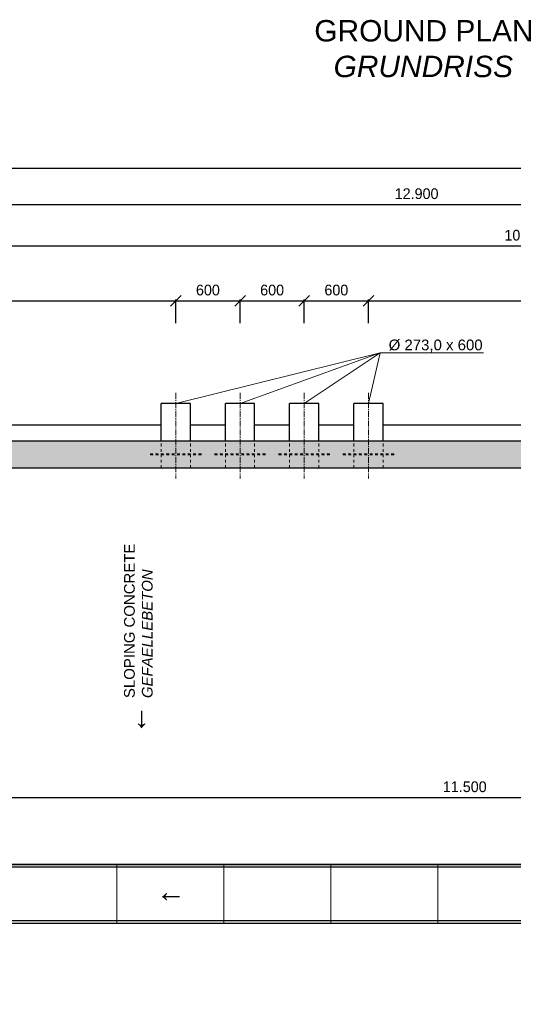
# Model space of a CAD drawing. Header units: millimetres. Extents: x -2787 to 131613, y -54195 to 30918.
# Tile 32 of 69: x 2741 to 7353, y 5484 to 14688. Entities that reach past the tile are written whole.
import ezdxf

# ---------------------------------------------------------------- set-up
doc = ezdxf.new("R2010")
doc.units = ezdxf.units.MM
doc.linetypes.add('JIS_02_1.0', pattern=[2, 1, -1])
doc.linetypes.add('MITTE2', pattern=[28.575, 19.05, -3.175, 3.175, -3.175])
doc.layers.add('Bemaßung', color=7, linetype='Continuous', lineweight=9)
for name, color, linetype in [('Beschriftung', 7, 'Continuous'), ('P-MU150AUSL', 7, 'Continuous'), ('POL_Bema', 7, 'Continuous')]:
    doc.layers.add(name, color=color, linetype=linetype)
doc.styles.add('LBB3.5M1000', font='isocp.shx', dxfattribs={"height": 3.5})
doc.dimstyles.new('DIN', dxfattribs={"dimtxt": 2.5, "dimasz": 2.5, "dimexe": 1.25, "dimexo": 0.625, "dimtad": 1, "dimtih": 1, "dimdec": 4, "dimdsep": 46, "dimlunit": 6, "dimtxsty": 'Standard', "dimcen": 2.5, "dimadec": 0, "dimazin": 0, "dimtfac": 1, "dimtdec": 4, "dimtmove": 0, "dimatfit": 3, "dimfxl": 0, "dimtvp": 1, "dimtolj": 1, "dimtzin": 0, "dimarcsym": 0})

# ---------------------------------------------------------------- blocks, each defined once
blk = doc.blocks.new('_Oblique')
at = {"layer": 'POL_Bema', "color": 0, "lineweight": -2}
blk.add_line((-0.5, -0.5), (0.5, 0.5), dxfattribs=at)
blk = doc.blocks.new('*D44')
at = {"layer": 'Bemaßung', "color": 0, "lineweight": -2, "transparency": 16777216}
for p, q in [((0, 11850), (0, 12072.9)), ((0, 12060.4), (4200, 12060.4)), ((4200, 11850), (4200, 12072.9))]:
    blk.add_line(p, q, dxfattribs=at)
at = {"layer": 'DEFPOINTS', "color": 0, "transparency": 16777216}
for p in [(4200, 12060.4), (0, 10750), (4200, 10750)]:
    blk.add_point(p, dxfattribs=at)
at = {"layer": 'Bemaßung', "color": 0, "lineweight": -2, "transparency": 16777216, "xscale": 100, "yscale": 100, "zscale": 100, "rotation": 180}
blk.add_blockref('_Oblique', (0, 12060.4), dxfattribs=at)
at = {"layer": 'Bemaßung', "color": 0, "lineweight": -2, "transparency": 16777216, "xscale": 100, "yscale": 100, "zscale": 100}
blk.add_blockref('_Oblique', (4200, 12060.4), dxfattribs=at)
at = {"layer": 'Bemaßung', "color": 0, "transparency": 16777216, "insert": (2100, 12160.4), "char_height": 100, "attachment_point": 5}
blk.add_mtext('\\A1;4.200', dxfattribs=at)
blk = doc.blocks.new('*D46')
at = {"layer": 'Bemaßung', "color": 0, "lineweight": -2, "transparency": 16777216}
for p, q in [((6000, 11850), (6000, 12072.9)), ((6000, 12060.4), (10750, 12060.4)), ((10750, 11850), (10750, 12072.9))]:
    blk.add_line(p, q, dxfattribs=at)
at = {"layer": 'DEFPOINTS', "color": 0, "transparency": 16777216}
for p in [(10750, 12060.4), (6000, 10750), (10750, 10750)]:
    blk.add_point(p, dxfattribs=at)
at = {"layer": 'Bemaßung', "color": 0, "lineweight": -2, "transparency": 16777216, "xscale": 100, "yscale": 100, "zscale": 100, "rotation": 180}
blk.add_blockref('_Oblique', (6000, 12060.4), dxfattribs=at)
at = {"layer": 'Bemaßung', "color": 0, "lineweight": -2, "transparency": 16777216, "xscale": 100, "yscale": 100, "zscale": 100}
blk.add_blockref('_Oblique', (10750, 12060.4), dxfattribs=at)
at = {"layer": 'Bemaßung', "color": 0, "transparency": 16777216, "insert": (8375, 12160.4), "char_height": 100, "attachment_point": 5}
blk.add_mtext('\\A1;4.750', dxfattribs=at)
blk = doc.blocks.new('*D48')
at = {"layer": 'Bemaßung', "color": 0, "lineweight": -2, "transparency": 16777216}
for p, q in [((5400, 11850), (5400, 12072.9)), ((5400, 12060.4), (6000, 12060.4)), ((6000, 11850), (6000, 12072.9))]:
    blk.add_line(p, q, dxfattribs=at)
at = {"layer": 'DEFPOINTS', "color": 0, "transparency": 16777216}
for p in [(6000, 12060.4), (5400, 10750), (6000, 10750)]:
    blk.add_point(p, dxfattribs=at)
at = {"layer": 'Bemaßung', "color": 0, "lineweight": -2, "transparency": 16777216, "xscale": 100, "yscale": 100, "zscale": 100, "rotation": 180}
blk.add_blockref('_Oblique', (5400, 12060.4), dxfattribs=at)
at = {"layer": 'Bemaßung', "color": 0, "lineweight": -2, "transparency": 16777216, "xscale": 100, "yscale": 100, "zscale": 100}
blk.add_blockref('_Oblique', (6000, 12060.4), dxfattribs=at)
at = {"layer": 'Bemaßung', "color": 0, "transparency": 16777216, "insert": (5700, 12160.4), "char_height": 100, "attachment_point": 5}
blk.add_mtext('\\A1;600', dxfattribs=at)
blk = doc.blocks.new('*D49')
at = {"layer": 'Bemaßung', "color": 0, "lineweight": -2, "transparency": 16777216}
for p, q in [((4800, 11850), (4800, 12072.9)), ((4800, 12060.4), (5400, 12060.4)), ((5400, 11850), (5400, 12072.9))]:
    blk.add_line(p, q, dxfattribs=at)
at = {"layer": 'DEFPOINTS', "color": 0, "transparency": 16777216}
for p in [(5400, 12060.4), (4800, 10750), (5400, 10750)]:
    blk.add_point(p, dxfattribs=at)
at = {"layer": 'Bemaßung', "color": 0, "lineweight": -2, "transparency": 16777216, "xscale": 100, "yscale": 100, "zscale": 100, "rotation": 180}
blk.add_blockref('_Oblique', (4800, 12060.4), dxfattribs=at)
at = {"layer": 'Bemaßung', "color": 0, "lineweight": -2, "transparency": 16777216, "xscale": 100, "yscale": 100, "zscale": 100}
blk.add_blockref('_Oblique', (5400, 12060.4), dxfattribs=at)
at = {"layer": 'Bemaßung', "color": 0, "transparency": 16777216, "insert": (5100, 12160.4), "char_height": 100, "attachment_point": 5}
blk.add_mtext('\\A1;600', dxfattribs=at)
blk = doc.blocks.new('*D50')
at = {"layer": 'Bemaßung', "color": 0, "lineweight": -2, "transparency": 16777216}
for p, q in [((4200, 11850), (4200, 12072.9)), ((4200, 12060.4), (4800, 12060.4)), ((4800, 11850), (4800, 12072.9))]:
    blk.add_line(p, q, dxfattribs=at)
at = {"layer": 'DEFPOINTS', "color": 0, "transparency": 16777216}
for p in [(4800, 12060.4), (4200, 10750), (4800, 10750)]:
    blk.add_point(p, dxfattribs=at)
at = {"layer": 'Bemaßung', "color": 0, "lineweight": -2, "transparency": 16777216, "xscale": 100, "yscale": 100, "zscale": 100, "rotation": 180}
blk.add_blockref('_Oblique', (4200, 12060.4), dxfattribs=at)
at = {"layer": 'Bemaßung', "color": 0, "lineweight": -2, "transparency": 16777216, "xscale": 100, "yscale": 100, "zscale": 100}
blk.add_blockref('_Oblique', (4800, 12060.4), dxfattribs=at)
at = {"layer": 'Bemaßung', "color": 0, "transparency": 16777216, "insert": (4500, 12160.4), "char_height": 100, "attachment_point": 5}
blk.add_mtext('\\A1;600', dxfattribs=at)
blk = doc.blocks.new('*D68')
at = {"layer": 'Bemaßung', "color": 0, "lineweight": -2, "transparency": 16777216}
for p, q in [((2300, 12450), (2300, 12585.6)), ((2300, 12573.1), (12650, 12573.1)), ((12650, 12450), (12650, 12585.6))]:
    blk.add_line(p, q, dxfattribs=at)
at = {"layer": 'DEFPOINTS', "color": 0, "transparency": 16777216}
for p in [(12650, 12573.1), (2300, 10750), (12650, 10750)]:
    blk.add_point(p, dxfattribs=at)
at = {"layer": 'Bemaßung', "color": 0, "lineweight": -2, "transparency": 16777216, "xscale": 100, "yscale": 100, "zscale": 100, "rotation": 180}
blk.add_blockref('_Oblique', (2300, 12573.1), dxfattribs=at)
at = {"layer": 'Bemaßung', "color": 0, "lineweight": -2, "transparency": 16777216, "xscale": 100, "yscale": 100, "zscale": 100}
blk.add_blockref('_Oblique', (12650, 12573.1), dxfattribs=at)
at = {"layer": 'Bemaßung', "color": 0, "transparency": 16777216, "insert": (7475, 12673.1), "char_height": 100, "attachment_point": 5}
blk.add_mtext('\\A1;10.350', dxfattribs=at)
blk = doc.blocks.new('*D69')
at = {"layer": 'Bemaßung', "color": 0, "lineweight": -2, "transparency": 16777216}
for p, q in [((0, 11850), (0, 12973.7)), ((0, 12961.2), (12900, 12961.2)), ((12900, 11850), (12900, 12973.7))]:
    blk.add_line(p, q, dxfattribs=at)
at = {"layer": 'DEFPOINTS', "color": 0, "transparency": 16777216}
for p in [(12900, 12961.2), (0, 10750), (12900, 10750)]:
    blk.add_point(p, dxfattribs=at)
at = {"layer": 'Bemaßung', "color": 0, "lineweight": -2, "transparency": 16777216, "xscale": 100, "yscale": 100, "zscale": 100, "rotation": 180}
blk.add_blockref('_Oblique', (0, 12961.2), dxfattribs=at)
at = {"layer": 'Bemaßung', "color": 0, "lineweight": -2, "transparency": 16777216, "xscale": 100, "yscale": 100, "zscale": 100}
blk.add_blockref('_Oblique', (12900, 12961.2), dxfattribs=at)
at = {"layer": 'Bemaßung', "color": 0, "transparency": 16777216, "insert": (6450, 13061.2), "char_height": 100, "attachment_point": 5}
blk.add_mtext('\\A1;12.900', dxfattribs=at)
blk = doc.blocks.new('*D99')
at = {"layer": 'Bemaßung', "color": 0, "lineweight": -2, "transparency": 16777216}
for p, q in [((0, 12450), (0, 13313)), ((0, 13300.5), (18150, 13300.5)), ((18150, 12450), (18150, 13313))]:
    blk.add_line(p, q, dxfattribs=at)
at = {"layer": 'DEFPOINTS', "color": 0, "transparency": 16777216}
for p in [(18150, 13300.5), (0, 10750), (18150, 10750)]:
    blk.add_point(p, dxfattribs=at)
at = {"layer": 'Bemaßung', "color": 0, "lineweight": -2, "transparency": 16777216, "xscale": 100, "yscale": 100, "zscale": 100, "rotation": 180}
blk.add_blockref('_Oblique', (0, 13300.5), dxfattribs=at)
at = {"layer": 'Bemaßung', "color": 0, "lineweight": -2, "transparency": 16777216, "xscale": 100, "yscale": 100, "zscale": 100}
blk.add_blockref('_Oblique', (18150, 13300.5), dxfattribs=at)
at = {"layer": 'Bemaßung', "color": 0, "transparency": 16777216, "insert": (9075, 13400.5), "char_height": 100, "attachment_point": 5}
blk.add_mtext('\\A1;18.150', dxfattribs=at)
blk = doc.blocks.new('*D107')
at = {"layer": 'Bemaßung', "color": 0, "lineweight": -2, "transparency": 16777216}
for p, q in [((1150, 7315), (1150, 7429.8)), ((1150, 7417.3), (12650, 7417.3)), ((12650, 7315), (12650, 7429.8))]:
    blk.add_line(p, q, dxfattribs=at)
at = {"layer": 'DEFPOINTS', "color": 0, "transparency": 16777216}
for p in [(12650, 7417.3), (1150, 7115), (12650, 7115)]:
    blk.add_point(p, dxfattribs=at)
at = {"layer": 'Bemaßung', "color": 0, "lineweight": -2, "transparency": 16777216, "xscale": 100, "yscale": 100, "zscale": 100, "rotation": 180}
blk.add_blockref('_Oblique', (1150, 7417.3), dxfattribs=at)
at = {"layer": 'Bemaßung', "color": 0, "lineweight": -2, "transparency": 16777216, "xscale": 100, "yscale": 100, "zscale": 100}
blk.add_blockref('_Oblique', (12650, 7417.3), dxfattribs=at)
at = {"layer": 'Bemaßung', "color": 0, "transparency": 16777216, "insert": (6900, 7517.3), "char_height": 100, "attachment_point": 5}
blk.add_mtext('\\A1;11.500', dxfattribs=at)

msp = doc.modelspace()

# ---------------------------------------------------------------- hatches: boundary and pattern name
at = {"lineweight": 5}
h = msp.add_hatch(dxfattribs=at)
h.set_pattern_fill('ANSI33', color=256, scale=25)
h.paths.add_polyline_path([(2300, 10500), (2300, 10680), (2305, 10680), (2305, 10720), (2310, 10725), (2365, 10725), (2365, 10700), (2370, 10700), (2370, 10740), (2375, 10745), (2430, 10745), (2430, 10750), (13670, 10750), (13670, 10745), (13725, 10745), (13730, 10740), (13730, 10700), (13735, 10700), (13735, 10725), (13790, 10725), (13795, 10720), (13795, 10680), (13800, 10680), (13800, 10500), (12900, 10500), (12900, -1200), (13700, -1200), (13700, -1380), (13695, -1380), (13695, -1420), (13690, -1425), (13635, -1425), (13635, -1400), (13630, -1400), (13630, -1440), (13625, -1445), (13570, -1445), (13570, -1450), (12780, -1450), (12780, -1445), (12725, -1445), (12720, -1440), (12720, -1400), (12715, -1400), (12715, -1425), (12660, -1425), (12655, -1420), (12655, -1380), (12650, -1380), (12650, 10500)])
h.paths.add_polyline_path([(14810, 10500), (14810, 10680), (14815, 10680), (14815, 10720), (14820, 10725), (14875, 10725), (14875, 10700), (14880, 10700), (14880, 10740), (14885, 10745), (14940, 10745), (14940, 10750), (18150, 10750), (18150, 10175), (17900, 10175), (17900, 10500)])
h.paths.add_polyline_path([(17900, 8175), (18150, 8175), (18150, 7850), (17900, 7850)])
h.paths.add_polyline_path([(12900, 3900), (17900, 3900), (17900, 4500), (18150, 4500), (18150, 2990), (17900, 2990), (17900, 3650), (16260, 3650), (16260, 700), (16710, 700), (16710, 520), (16705, 520), (16705, 480), (16700, 475), (16645, 475), (16645, 500), (16640, 500), (16640, 460), (16635, 455), (16580, 455), (16580, 450), (16010, 450), (16010, 3650), (12900, 3650)])
h.paths.add_polyline_path([(17900, 2330), (18150, 2330), (18150, -1450), (16365, -1450), (16365, -1200), (17900, -1200), (17900, 450), (17850, 450), (17850, 455), (17795, 455), (17790, 460), (17790, 500), (17785, 500), (17785, 475), (17730, 475), (17725, 480), (17725, 520), (17720, 520), (17720, 700), (17900, 700)])
h.paths.add_polyline_path([(14710, -1200), (15225, -1200), (15225, -1450), (14840, -1450), (14840, -1445), (14785, -1445), (14780, -1440), (14780, -1400), (14775, -1400), (14775, -1425), (14720, -1425), (14715, -1420), (14715, -1380), (14710, -1380)])

# ---------------------------------------------------------------- linework, layer by layer
at = {"linetype": 'MITTE2', "lineweight": 18, "ltscale": 3}
for p, q in [((4200, 11200), (4200, 10400)), ((4800, 11200), (4800, 10400)), ((5400, 11200), (5400, 10400)), ((6000, 11200), (6000, 10400))]:
    msp.add_line(p, q, dxfattribs=at)
for p, q in [((0, 10750), (12900, 10750)), ((250, 10500), (12650, 10500)), ((12650, 6765), (1150, 6765)), ((12650, 6790), (1175, 6790)), ((12650, 6265), (1150, 6265)), ((12650, 6240), (1175, 6240))]:
    msp.add_line(p, q)
at = {"linetype": 'JIS_02_1.0', "lineweight": 18, "ltscale": 25}
for p, q in [((4063.5, 10500), (4063.5, 10750)), ((4336.5, 10500), (4336.5, 10750)), ((4663.5, 10500), (4663.5, 10750)), ((4936.5, 10500), (4936.5, 10750)), ((5263.5, 10500), (5263.5, 10750)), ((5536.5, 10500), (5536.5, 10750)), ((5863.5, 10500), (5863.5, 10750)), ((6136.5, 10500), (6136.5, 10750))]:
    msp.add_line(p, q, dxfattribs=at)
for points in [[(3963.5, 10620), (4436.5, 10620), (4436.5, 10630), (3963.5, 10630)], [(4563.5, 10620), (5036.5, 10620), (5036.5, 10630), (4563.5, 10630)], [(5163.5, 10620), (5636.5, 10620), (5636.5, 10630), (5163.5, 10630)], [(5763.5, 10620), (6236.5, 10620), (6236.5, 10630), (5763.5, 10630)]]:
    msp.add_lwpolyline(points, close=True, dxfattribs=at)
at = {"color": 251, "lineweight": 5}
for points in [[(2649, 6241), (3649, 6241), (3649, 6789), (2649, 6789)], [(3649, 6241), (4649, 6241), (4649, 6789), (3649, 6789)], [(4649, 6241), (5649, 6241), (5649, 6789), (4649, 6789)], [(5649, 6241), (6649, 6241), (6649, 6789), (5649, 6789)], [(6649, 6241), (7649, 6241), (7649, 6789), (6649, 6789)]]:
    msp.add_lwpolyline(points, close=True, dxfattribs=at)
at = {"layer": 'Beschriftung', "lineweight": 5}
for p, q in [((4200, 11100), (6110.23545, 11574.50107)), ((6110.23545, 11574.50107), (4800, 11100)), ((6110.23545, 11574.50107), (5400, 11100)), ((6110.23545, 11574.50107), (6000, 11100)), ((7073.68725, 11574.50107), (6110.23545, 11574.50107))]:
    msp.add_line(p, q, dxfattribs=at)
at = {"layer": 'P-MU150AUSL', "linetype": 'Continuous', "ltscale": 10}
for p, q in [((4063.5, 10750), (4063.5, 11100)), ((4336.5, 11100), (4063.5, 11100)), ((4336.5, 10750), (4336.5, 11100)), ((4663.5, 10750), (4663.5, 11100)), ((4936.5, 11100), (4663.5, 11100)), ((4936.5, 10750), (4936.5, 11100)), ((5263.5, 10750), (5263.5, 11100)), ((5536.5, 11100), (5263.5, 11100)), ((5536.5, 10750), (5536.5, 11100)), ((5863.5, 10750), (5863.5, 11100)), ((6136.5, 11100), (5863.5, 11100)), ((6136.5, 10750), (6136.5, 11100))]:
    msp.add_line(p, q, dxfattribs=at)

# ---------------------------------------------------------------- texts
at = {"layer": 'Beschriftung', "attachment_point": 1, "style": 'LBB3.5M1000'}
for s, width, insert, char_height in [('\\pi94.352;{\\fArial|b0|i0|c0|p34;GROUND PLAN\\P\\pi274.78;\\fArial|b0|i1|c0|p34;GRUNDRISS}', 2200.1645238, (5399.52643, 14684.6482), 200), ('{\\fArial|b0|i0|c0|p34;%%C 273,0 x 600}', 884.5236077, (6189.16364, 11697.96628), 100), ('{\\fArial|b0|i0|c134|p34;←}', 295.0734938, (4015.19541, 6641.82181), 200)]:
    msp.add_mtext_dynamic_manual_height_columns(s, width=width, gutter_width=17.5, heights=[0], dxfattribs=dict(at, insert=insert, char_height=char_height))
at = {"layer": 'Beschriftung', "attachment_point": 1, "rotation": 90, "style": 'LBB3.5M1000'}
for s, width, insert, char_height in [('{\\fArial|b0|i0|c0|p34;SLOPING CONCRETE\\P\\fArial|b0|i1|c0|p34;GEFAELLEBETON}', 1450.4857996, (3716.4508, 8346.85219), 100), ('{\\fArial|b0|i0|c134|p34;←}', 295.0734938, (3728.00472, 8008.01319), 200)]:
    msp.add_mtext_dynamic_manual_height_columns(s, width=width, gutter_width=17.5, heights=[0], dxfattribs=dict(at, insert=insert, char_height=char_height))

# ---------------------------------------------------------------- dimensions: what is measured, and where the dimension line sits
at = {"layer": 'Bemaßung'}
for base, p1, p2, override, picture, middle in [((18150, 13300.54037), (0, 10750), (18150, 10750), {"dimscale": 10, "dimtxt": 10, "dimasz": 10, "dimexo": 170, "dimgap": 5, "dimdec": 2, "dimblk1": 'Oblique', "dimblk2": 'Oblique', "dimsah": 1, "dimtdec": 2, "dimtmove": 2}, '*D99', (9075, 13400.54037)), ((12900, 12961.24293), (0, 10750), (12900, 10750), {"dimscale": 10, "dimtxt": 10, "dimasz": 10, "dimexo": 110, "dimgap": 5, "dimdec": 2, "dimblk1": 'Oblique', "dimblk2": 'Oblique', "dimsah": 1, "dimtdec": 2, "dimtmove": 2}, '*D69', (6450, 13061.24293)), ((12650, 12573.09377), (2300, 10750), (12650, 10750), {"dimscale": 10, "dimtxt": 10, "dimasz": 10, "dimexo": 170, "dimgap": 5, "dimdec": 2, "dimblk1": 'Oblique', "dimblk2": 'Oblique', "dimsah": 1, "dimtdec": 2, "dimtmove": 2}, '*D68', (7475, 12673.09377)), ((4200, 12060.38701), (0, 10750), (4200, 10750), {"dimscale": 10, "dimtxt": 10, "dimasz": 10, "dimexo": 110, "dimgap": 5, "dimdec": 2, "dimblk1": 'Oblique', "dimblk2": 'Oblique', "dimsah": 1, "dimtdec": 2, "dimtmove": 2}, '*D44', (2100, 12160.38701)), ((4800, 12060.38701), (4200, 10750), (4800, 10750), {"dimscale": 10, "dimtxt": 10, "dimasz": 10, "dimexo": 110, "dimgap": 5, "dimdec": 2, "dimblk1": 'Oblique', "dimblk2": 'Oblique', "dimsah": 1, "dimtdec": 2, "dimtmove": 2}, '*D50', (4500, 12160.38701)), ((5400, 12060.38701), (4800, 10750), (5400, 10750), {"dimscale": 10, "dimtxt": 10, "dimasz": 10, "dimexo": 110, "dimgap": 5, "dimdec": 2, "dimblk1": 'Oblique', "dimblk2": 'Oblique', "dimsah": 1, "dimtdec": 2, "dimtmove": 2}, '*D49', (5100, 12160.38701)), ((6000, 12060.38701), (5400, 10750), (6000, 10750), {"dimscale": 10, "dimtxt": 10, "dimasz": 10, "dimexo": 110, "dimgap": 5, "dimdec": 0, "dimblk1": 'Oblique', "dimblk2": 'Oblique', "dimsah": 1, "dimtdec": 2, "dimtmove": 2}, '*D48', (5700, 12160.38701)), ((10750, 12060.38701), (6000, 10750), (10750, 10750), {"dimscale": 10, "dimtxt": 10, "dimasz": 10, "dimexo": 110, "dimgap": 5, "dimdec": 2, "dimblk1": 'Oblique', "dimblk2": 'Oblique', "dimsah": 1, "dimtdec": 2, "dimtmove": 2}, '*D46', (8375, 12160.38701)), ((12650, 7417.29844), (1150, 7115), (12650, 7115), {"dimscale": 10, "dimtxt": 10, "dimasz": 10, "dimexo": 20, "dimgap": 5, "dimdec": 2, "dimblk1": 'Oblique', "dimblk2": 'Oblique', "dimsah": 1, "dimtdec": 2, "dimtmove": 2}, '*D107', (6900, 7517.29844))]:
    dim = msp.add_linear_dim(base=base, p1=p1, p2=p2, dimstyle='DIN', override=override, dxfattribs=at)
    dim.commit()
    dim.dimension.update_dxf_attribs({"geometry": picture, "text_midpoint": middle})

# ---------------------------------------------------------------- next in the draw order: texts
at = {"layer": 'Beschriftung', "insert": (1305.70567, 11366.65359), "char_height": 100, "attachment_point": 1, "style": 'LBB3.5M1000', "bg_fill": 3, "box_fill_scale": 1.5, "bg_fill_color": 256, "bg_fill_transparency": 0}
msp.add_mtext_dynamic_manual_height_columns('\\pi24.171;{\\fArial|b0|i0|c0|p34;EMERGENCY EXIT\\P\\pi149.58;\\fArial|b0|i1|c0|p34;NOTAUSGANG}', width=1284.222068, gutter_width=17.5, heights=[0], dxfattribs=at)

# ---------------------------------------------------------------- next in the draw order: linework, layer by layer
for p, q in [((-150, 10900), (4063.5, 10900)), ((4336.5, 10900), (4663.5, 10900)), ((4936.5, 10900), (5263.5, 10900)), ((5536.5, 10900), (5863.5, 10900)), ((6136.5, 10900), (10588.05, 10900))]:
    msp.add_line(p, q)

doc.saveas('drawing.dxf')
